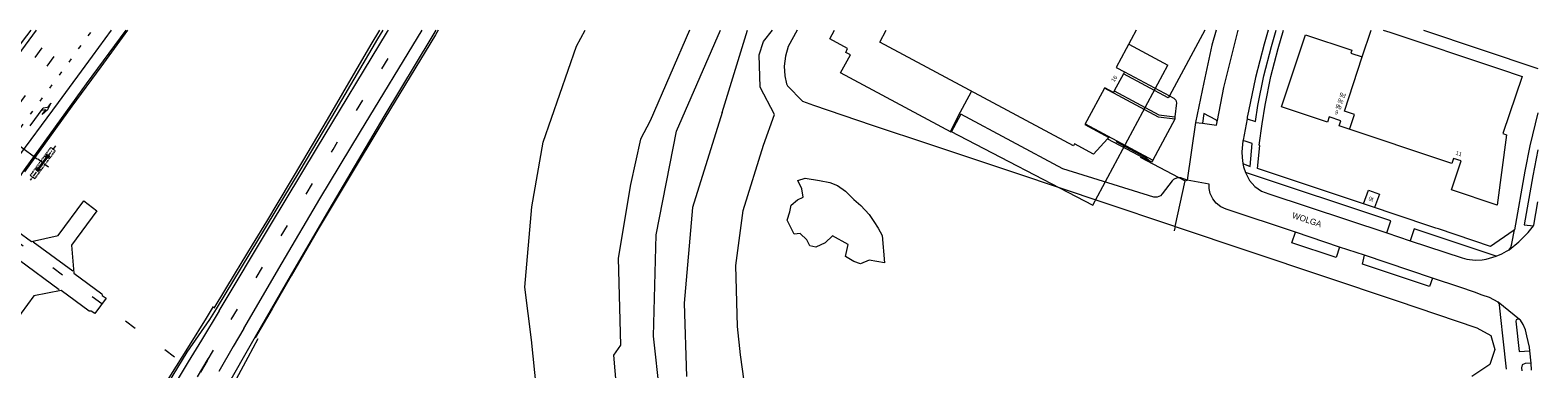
# Model space of a CAD drawing. Header units: metres. Extents: x 83575 to 86200, y 450600 to 453750.
# Tile 94 of 94: x 85829 to 86200, y 453317 to 453400. Entities that reach past the tile are written whole.
import ezdxf
from ezdxf.enums import TextEntityAlignment as Align

# ---------------------------------------------------------------- set-up
doc = ezdxf.new("R2010")
doc.units = ezdxf.units.M
for name, pattern in [('13strp', [4, 1, -3]), ('39strp', [12, 3, -9]), ('CENTER', [2, 1.25, -0.25, 0.25, -0.25]), ('DASHED2', [0.375, 0.25, -0.125])]:
    doc.linetypes.add(name, pattern=pattern)
for name, color, linetype, lineweight in [('bw-bs-portaal', 253, 'Continuous', 18), ('gr-bs-geleiderail', 253, 'geleiderail', 18), ('gw-bs-grondwerklijn', 253, 'Continuous', 18), ('kd-bs-kadastralegrens', 253, 'Continuous', 18), ('mk-bs-13streep 0.45', 253, '13strp', 18), ('mk-bs-39streep 0.15', 253, '39strp', 18), ('mk-bs-pijlre750', 253, 'Continuous', 18), ('mk-bs-streep 0.15', 253, 'Continuous', 18), ('og-bs-bebouwing', 253, 'Continuous', 18), ('og-bs-huisnummer', 253, 'Continuous', 18), ('og-bs-straatnaam', 253, 'Continuous', 25), ('vh-bs-randverharding', 253, 'Continuous', 18)]:
    doc.layers.add(name, color=color, linetype=linetype, lineweight=lineweight)
doc.styles.add('Styledgn001', font='dgn001.shx')
doc.linetypes.add('geleiderail', pattern='A,2,-1,[175,RTW.shx,S=0.5,R=0,X=0,Y=0],-1', length=4)

# ---------------------------------------------------------------- blocks, each defined once
blk = doc.blocks.new('poer SB40-flat-63')
h = blk.add_hatch()
h.set_pattern_fill('ACET-2D-ANSI31', color=252, angle=53.7937, style=0)
h.set_pattern_definition([(98.7936762, (-85832.3862, -453367.1716), (-3.137678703, -0.485383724), [])])
h.paths.add_polyline_path([(-1.29, -1.76), (1.29, 1.76), (1.01, 1.97), (-1.57, -1.55)])
at = {"layer": 'bw-bs-portaal', "linetype": 'CENTER'}
for points in [[(2.96, 4.34), (-3.24, -4.13)], [(1.23, -0.9), (-1.51, 1.11)]]:
    blk.add_lwpolyline(points, dxfattribs=at)
at = {"layer": 'bw-bs-portaal', "linetype": 'DASHED2'}
blk.add_lwpolyline([(-2.09, -3.74), (2.93, 3.12), (1.8, 3.95), (-3.22, -2.91)], close=True, dxfattribs=at)
at = {"layer": 'bw-bs-portaal', "linetype": 'Continuous'}
blk.add_lwpolyline([(1.29, 1.76), (1.01, 1.97), (-1.57, -1.55), (-1.29, -1.76)], close=True, dxfattribs=at)
at = {"layer": 'bw-bs-portaal', "linetype": 'CENTER'}
for points in [[(1.05, 1.22), (0.56, 1.57), (1.03, 2.22), (1.52, 1.86), (1.05, 1.22)], [(-1.32, -2.01), (-1.8, -1.66), (-1.33, -1.01), (-0.84, -1.36), (-1.32, -2.01)]]:
    blk.add_lwpolyline(points, close=True, dxfattribs=at)
blk = doc.blocks.new('pijlr-flat-65')
at = {"layer": 'mk-bs-pijlre750'}
for p, q in [((0, 0), (3.21, 4.4)), ((3.82, 3.96), (2.77, 3.8)), ((4.21, 3.99), (2.96, 2.79)), ((2.96, 2.79), (3.82, 3.96)), ((4.26, 4.57), (3.21, 4.4)), ((5.02, 5.62), (4.21, 3.99)), ((5.02, 5.62), (4.26, 4.57))]:
    blk.add_line(p, q, dxfattribs=at)

msp = doc.modelspace()

# ---------------------------------------------------------------- linework, layer by layer
at = {"layer": 'bw-bs-portaal', "flags": 128}
msp.add_lwpolyline([(85814.06, 453380.77), (85830.87, 453368.28)], dxfattribs=at)
at = {"layer": 'gr-bs-geleiderail', "flags": 128}
for points in [[(85853.1, 453400), (85846.5, 453390.96), (85839.39, 453381.28), (85827.73, 453365.07)], [(85874.43, 453331.51), (85879.69, 453340.22), (85883.85, 453347.08), (85887.34, 453352.84), (85896.2, 453367.69), (85902.27, 453378), (85913.04, 453396.44), (85915.16, 453400)], [(85929.51, 453400), (85928.82, 453398.87), (85922.63, 453388.58), (85916.38, 453378.3), (85906.86, 453362.45), (85900, 453350.94), (85893.31, 453339.49), (85888.64, 453331.38), (85884.51, 453324.2)], [(85874.12, 453331.97), (85872.42, 453329.09), (85868.22, 453322.35), (85856.85, 453304.18), (85850.68, 453294.05), (85843.88, 453283.73), (85838.58, 453276.28), (85834.31, 453270.58), (85828.98, 453263.86), (85824.56, 453258.57), (85818.97, 453252), (85812.64, 453245.28), (85806.76, 453239.24), (85796.99, 453229.77), (85789.37, 453222.94), (85779.19, 453214.23), (85769.82, 453206.88), (85767.1, 453204.9)], [(85885.16, 453323.98), (85882.72, 453319.4), (85876.38, 453307.65), (85871.75, 453299.7), (85867.75, 453292.73), (85864.34, 453287.02), (85860.65, 453280.01), (85857.01, 453272.85), (85854.13, 453266.87), (85851.9, 453262.06), (85849.5, 453256.12), (85847.18, 453249.78), (85845.54, 453244.6), (85843.65, 453238.1), (85842.12, 453231.74), (85841.17, 453226.97), (85840.29, 453222.57), (85839.65, 453218.68), (85838.94, 453213.48), (85838.56, 453209.38), (85838.04, 453202.85), (85837.91, 453194.8), (85837.91, 453190.37), (85838.09, 453185.42), (85838.43, 453180.21), (85838.98, 453175), (85840.08, 453166.79), (85841.1, 453160.75), (85842.12, 453155.58), (85843.47, 453150.15), (85844.94, 453144.97), (85846.51, 453139.93), (85848.07, 453135.08), (85849.68, 453130.96), (85851.18, 453127.3), (85852.69, 453123.74), (85854.39, 453120.16), (85856.8, 453115.4), (85859.44, 453110.72), (85861.38, 453107.19), (85863.59, 453103.8), (85865.68, 453100.48), (85867.65, 453097.46), (85870.22, 453093.8), (85872.9, 453090.27), (85876.74, 453085.38), (85880.81, 453080.39), (85885.31, 453075.26)]]:
    msp.add_lwpolyline(points, dxfattribs=at)
at = {"layer": 'gw-bs-grondwerklijn'}
for p, q in [((85988.15, 453375.09), (85998.92, 453400)), ((85999.4, 453379.68), (86005.57, 453400)), ((85999.4, 453379.68), (85992.03, 453356.34)), ((85983.09, 453349.56), (85988.15, 453375.09)), ((86110.8, 453351.67), (86113.21, 453362.92)), ((86113.21, 453362.92), (86113.75, 453363.01)), ((85992.03, 453356.34), (85990.04, 453332.75)), ((85982.44, 453324.6), (85983.09, 453349.56)), ((85990.04, 453332.75), (85990.57, 453314.68)), ((85984.06, 453310.51), (85982.44, 453324.6))]:
    msp.add_line(p, q, dxfattribs=at)
for points in [[(85954.15, 453299.57), (85954.21, 453300.59), (85953.68, 453311.67), (85952.45, 453323.71), (85950.83, 453336.71), (85952.51, 453356.51), (85955.36, 453372.4), (85963.56, 453396.06), (85965.67, 453400)], [(85991.33, 453400), (85981.65, 453377.62), (85979.28, 453373.11), (85976.81, 453361.98), (85973.76, 453343.84), (85974.32, 453322.42), (85972.62, 453319.95), (85973.82, 453305.5)], [(86003.15, 453326.99), (86002.72, 453341.99), (86004.54, 453355.57), (86009.49, 453371.65), (86012.21, 453379.25), (86008.7, 453385.95), (86008.49, 453393.95), (86009.53, 453397.18), (86011.73, 453400)], [(86017.79, 453400), (86015.56, 453395.96), (86014.9, 453393.59), (86014.64, 453391.15), (86014.78, 453388.7), (86015.16, 453386.8), (86015.44, 453386.3), (86019.14, 453382.52), (86021.8, 453381.52)], [(86113.75, 453363.01), (86112.16, 453363.62), (86111.24, 453363.62), (86110.4, 453363.23), (86110.04, 453362.9), (86107.62, 453359.69), (86107.18, 453359.22), (86106.4, 453358.86), (86105.53, 453358.89), (86083.13, 453365.87), (86058.1, 453379.3), (86055.73, 453374.84), (86028.5, 453389.46), (86030.9, 453393.93), (86029.74, 453394.52), (86030.21, 453395.48), (86025.81, 453397.84), (86026.97, 453400)], [(86021.8, 453381.52), (86036.25, 453376.63), (86050.63, 453371.82), (86071.76, 453364.76), (86093.01, 453357.66), (86110.1, 453351.89), (86110.8, 453351.67)], [(86038.72, 453349.39), (86039.3, 453342.66), (86035.51, 453343.34), (86033.42, 453342.45), (86031.73, 453342.99), (86029.71, 453344.25), (86030.38, 453347.24), (86026.5, 453349.34), (86024.72, 453347.59), (86022.44, 453346.58), (86020.96, 453346.88), (86020.17, 453348.36), (86018.52, 453349.95), (86017.09, 453349.78), (86015.36, 453353.2), (86016.01, 453355.26), (86016.37, 453356.87), (86017.85, 453358.18), (86019.28, 453358.88), (86018.96, 453360.92), (86017.94, 453362.98), (86019.75, 453363.52), (86023.31, 453362.99), (86025.86, 453362.47), (86027.74, 453361.72), (86029.72, 453360.35), (86031.73, 453358.29), (86033.44, 453356.83), (86035.56, 453354.62), (86036.69, 453352.84), (86037.76, 453351.2), (86038.72, 453349.39)], [(86110.8, 453351.67), (86165.39, 453333.35), (86184.99, 453326.7), (86188.46, 453324.75), (86189.44, 453321.32), (86188.2, 453317.66), (86183.77, 453314.72)], [(86005.56, 453308.17), (86004.89, 453312.07), (86004.74, 453313.54), (86003.87, 453320.01), (86003.15, 453326.99)]]:
    msp.add_lwpolyline(points, dxfattribs=at)
at = {"layer": 'kd-bs-kadastralegrens'}
for p, q in [((86171.88, 453400), (86200, 453390.53)), ((86110.67, 453378.09), (86105.29, 453367.97)), ((86103.31, 453368.71), (86096.28, 453372.45)), ((86102.21, 453368.71), (86113.21, 453362.92)), ((86104.73, 453367.53), (86103.31, 453368.71)), ((86104.67, 453367.41), (86104.73, 453367.53)), ((86110.8, 453351.67), (86110.56, 453350.54)), ((85829.92, 453347.86), (85839.67, 453340.71)), ((85836.28, 453336.07), (85826.53, 453343.25))]:
    msp.add_line(p, q, dxfattribs=at)
for points in [[(86118.05, 453400), (86109.39, 453383.8), (86109.36, 453383.81)], [(86109.39, 453383.8), (86110.26, 453383.34), (86110.44, 453383.26), (86110.94, 453382.77), (86111.1, 453382.09), (86110.72, 453378.67)]]:
    msp.add_lwpolyline(points, dxfattribs=at)
at = {"layer": 'mk-bs-13streep 0.45', "flags": 128}
msp.add_lwpolyline([(85822.07, 453369.62), (85830.3, 453380.72), (85844.47, 453400)], dxfattribs=at)
at = {"layer": 'mk-bs-39streep 0.15', "flags": 128}
for points in [[(85816.12, 453373.92), (85827.04, 453388.72), (85835.31, 453400)], [(85819.04, 453371.81), (85829.96, 453386.55), (85839.83, 453400)], [(85878.62, 453328.71), (85889.71, 453347.37), (85903.65, 453370.62), (85920.76, 453398.91), (85921.42, 453400)], [(85846.78, 453332.57), (85819.93, 453352.36)], [(85893.73, 453298.19), (85846.86, 453332.51)], [(85872.7, 453318.59), (85878.62, 453328.71)]]:
    msp.add_lwpolyline(points, dxfattribs=at)
at = {"layer": 'mk-bs-streep 0.15', "flags": 128}
for points in [[(85813.1, 453376.11), (85824.41, 453391.4), (85830.72, 453400)], [(85825.17, 453367.38), (85836.1, 453382.15), (85844.48, 453393.62), (85849.15, 453400)], [(85875.6, 453330.89), (85888.29, 453351.97), (85899.6, 453370.79), (85917.08, 453399.7), (85917.26, 453400)], [(85881.67, 453326.5), (85891.1, 453342.65), (85900.43, 453358.45), (85910.42, 453375.01), (85925.53, 453400)], [(85875.6, 453330.89), (85871.25, 453323.68), (85868, 453318.29), (85863.13, 453310.28)], [(85881.67, 453326.5), (85879.11, 453322.07), (85875.58, 453315.9)], [(85870.29, 453314.64), (85872.96, 453319.02)], [(85872.7, 453318.59), (85871.05, 453315.77)]]:
    msp.add_lwpolyline(points, dxfattribs=at)
at = {"layer": 'og-bs-bebouwing'}
for p, q in [((86099.39, 453396.55), (86109, 453391.34)), ((86090.53, 453356.87), (86109, 453391.34)), ((86098.05, 453389.21), (86095.82, 453385.06)), ((86098.33, 453389.73), (86098.05, 453389.21)), ((86057.41, 453378.77), (86060.7, 453384.9)), ((86057.41, 453378.77), (86055.51, 453375.13)), ((86055.51, 453375.13), (86090.53, 453356.87)), ((86161.04, 453359.57), (86159.85, 453356.3)), ((86159.85, 453356.3), (86157.11, 453357.23))]:
    msp.add_line(p, q, dxfattribs=at)
for points in [[(86094.18, 453373.25), (86090.73, 453369.46), (86086.02, 453371.97), (86085.76, 453371.47), (86038.12, 453397), (86039.72, 453400)], [(86101.22, 453400), (86096.31, 453390.76), (86098.33, 453389.73)], [(86161.97, 453400), (86163.61, 453399.46), (86190.58, 453390.46), (86196.13, 453388.57), (86191.36, 453374.51), (86192.3, 453374.22), (86189.99, 453356.92), (86178.78, 453360.66), (86181.14, 453367.77), (86179.26, 453368.39), (86178.84, 453367.14), (86151.12, 453376.41), (86151.54, 453377.67), (86148.71, 453378.61), (86148.3, 453377.37), (86136.94, 453381.14), (86142.85, 453398.81), (86154.21, 453395.03), (86153.99, 453394.36), (86156.82, 453393.42), (86159.04, 453400)], [(86153.66, 453375.56), (86154.88, 453379.21), (86152.41, 453380.04), (86156.82, 453393.42)], [(86098.33, 453389.73), (86109.36, 453383.81), (86109.08, 453383.3), (86098.05, 453389.21)], [(86093.38, 453385.67), (86089.08, 453377.68), (86088.66, 453376.89)], [(86095.82, 453385.06), (86095.6, 453384.65), (86093.45, 453385.81), (86093.38, 453385.67)], [(86095.82, 453385.06), (86106.81, 453379.15), (86110.72, 453378.67), (86110.67, 453378.09), (86106.66, 453378.57), (86093.38, 453385.67)], [(86088.66, 453376.89), (86088.59, 453376.76), (86094.48, 453373.59), (86094.18, 453373.25)], [(86088.66, 453376.89), (86105.29, 453367.97), (86104.99, 453367.46), (86094.26, 453373.18), (86094.18, 453373.25)], [(86157.11, 453357.23), (86158.33, 453360.57), (86161.04, 453359.57)]]:
    msp.add_lwpolyline(points, dxfattribs=at)
at = {"layer": 'vh-bs-randverharding'}
for p, q in [((86115.77, 453377.27), (86113.75, 453363.01)), ((86115.77, 453377.27), (86117.49, 453377.05)), ((86127.45, 453367.14), (86129.26, 453366.44)), ((86119.17, 453362.04), (86113.75, 453363.01)), ((86133.86, 453359.66), (86162.82, 453350.07)), ((85845.54, 453355.46), (85839.3, 453347)), ((85842.37, 453357.93), (85845.54, 453355.46)), ((86198.98, 453351.96), (86200, 453357.69)), ((86169.56, 453351.07), (86168.62, 453348.11)), ((86189.77, 453344.29), (86169.56, 453351.07)), ((86175.58, 453351.02), (86174.94, 453351.23)), ((86198.95, 453351.8), (86198.98, 453351.96)), ((86151.22, 453346.57), (86140.35, 453350.22)), ((86162.82, 453350.07), (86168.62, 453348.11)), ((86157.39, 453344.54), (86151.22, 453346.57)), ((86174.05, 453338.94), (86157.39, 453344.54)), ((85847.84, 453333.98), (85845.02, 453330.17)), ((86195.48, 453328.75), (86190.24, 453332.99)), ((86198.32, 453317.98), (86198.07, 453321)), ((86198.47, 453316.22), (86198.32, 453317.98))]:
    msp.add_line(p, q, dxfattribs=at)
for points in [[(85769.95, 453319.09), (85801.19, 453361.72), (85807.85, 453370.8), (85812.22, 453376.76), (85827.28, 453397.17), (85829.36, 453400)], [(85852.68, 453400), (85842.94, 453386.76), (85827.68, 453365.58), (85826.12, 453363.19), (85824.69, 453360.36)], [(85834.92, 453271.04), (85837.21, 453274.04), (85840.03, 453277.85), (85844.83, 453284.7), (85848.45, 453290.06), (85853.83, 453298.22), (85857.09, 453303.37), (85860.6, 453308.91), (85867.79, 453320.67), (85873.37, 453328.77), (85874.95, 453331.39), (85895.59, 453365.41), (85904.43, 453380.35), (85914.7, 453397.88), (85915.97, 453400)], [(85928.96, 453400), (85927.95, 453398.33), (85916.16, 453378.7), (85902.62, 453355.75), (85893.43, 453339.95), (85884.51, 453324.48), (85883.15, 453322.16), (85878.16, 453313.42), (85867.76, 453294.93), (85861.61, 453283.85), (85857.96, 453276.8), (85854.66, 453270.14), (85850.83, 453261.31), (85850.19, 453259.75)], [(86120.86, 453400), (86119.84, 453396.33), (86117.81, 453387.11), (86115.77, 453377.27)], [(86121.12, 453377.39), (86121.18, 453377.7), (86122.73, 453385.88), (86126.3, 453400)], [(86128.46, 453378.16), (86130.51, 453377.49), (86131.15, 453381.45), (86132.63, 453388.75), (86134.5, 453395.97), (86135.64, 453400)], [(86133.63, 453400), (86132.64, 453396.51), (86130.52, 453388.3), (86128.79, 453380), (86128.54, 453378.59), (86128.46, 453378.16)], [(86157.11, 453357.23), (86131.05, 453365.89), (86131.6, 453371.6), (86131.47, 453371.64), (86132.2, 453376.9), (86132.92, 453381.53), (86134.35, 453388.56), (86136.16, 453395.5), (86137.43, 453400)], [(86121.12, 453377.39), (86120.98, 453377.8), (86120.82, 453377.91), (86117.88, 453379.46), (86117.49, 453377.05)], [(86117.49, 453377.05), (86120.97, 453376.62), (86121.12, 453377.39)], [(86128.46, 453378.16), (86127.5, 453372.9), (86127.47, 453372.72)], [(86200, 453379.59), (86198.04, 453371.49), (86196.81, 453365.3), (86194.24, 453350.79)], [(86127.47, 453372.72), (86127.33, 453371.86), (86127.19, 453370.01), (86127.24, 453368.62), (86127.45, 453367.14)], [(86129.26, 453366.44), (86129.72, 453372.04), (86127.97, 453372.65), (86127.47, 453372.72)], [(86200, 453370.49), (86198.76, 453364.1), (86196.62, 453352.08), (86198.95, 453351.8)], [(86127.45, 453367.14), (86127.57, 453366.29), (86128.06, 453364.94)], [(86140.35, 453350.22), (86123.3, 453355.93), (86122, 453356.51), (86120.89, 453357.39), (86120.02, 453358.47), (86119.41, 453359.74), (86119.16, 453361), (86119.17, 453362.04)], [(86162.82, 453350.07), (86163.83, 453353.03), (86128.06, 453364.94)], [(86128.06, 453364.94), (86129.1, 453362.93), (86130.4, 453361.48), (86132.02, 453360.36), (86133.86, 453359.66)], [(85821.11, 453353.72), (85822.19, 453352.98), (85822.71, 453352.87), (85829.47, 453347.92), (85836.03, 453349.38), (85842.37, 453357.93)], [(86174.94, 453351.23), (86164.42, 453354.77), (86159.85, 453356.3)], [(86194.24, 453350.79), (86193.94, 453350.58), (86188.33, 453346.74), (86175.58, 453351.02)], [(86192.91, 453345.9), (86195.3, 453347.82), (86197.64, 453350.18), (86198.95, 453351.8)], [(86192.91, 453345.9), (86193.34, 453346.44), (86193.63, 453347.33), (86193.64, 453347.45), (86194.24, 453350.79)], [(86151.22, 453346.57), (86150.43, 453343.97), (86139.45, 453347.59), (86140.35, 453350.22)], [(86168.62, 453348.11), (86181.35, 453343.91), (86182.53, 453343.61), (86184.55, 453343.36), (86186.33, 453343.45), (86187.27, 453343.63)], [(85839.3, 453347), (85839.88, 453340.18), (85846.79, 453335.09), (85846.88, 453334.65), (85847.84, 453333.98)], [(86174.05, 453338.94), (86173.33, 453336.85), (86156.86, 453342.39), (86157.39, 453344.54)], [(86187.27, 453343.63), (86188.12, 453343.8), (86189.77, 453344.29)], [(86189.77, 453344.29), (86191.16, 453344.87), (86192.32, 453345.52), (86192.91, 453345.9)], [(86184.39, 453335.43), (86180.84, 453336.67), (86174.05, 453338.94)], [(85845.02, 453330.17), (85844.11, 453330.8), (85843.66, 453330.78), (85836.74, 453335.91), (85830.08, 453334.52), (85823.79, 453326.04)], [(86190.24, 453332.99), (86188.08, 453334.14), (86186.31, 453334.76), (86184.39, 453335.43)], [(86192.25, 453316.46), (86191.46, 453323.94), (86190.87, 453329.2), (86190.59, 453332.31), (86190.47, 453332.66), (86190.24, 453332.99)], [(86195.48, 453328.75), (86194.99, 453328.83), (86194.67, 453328.68), (86194.55, 453328.35), (86195.37, 453320.86), (86198.07, 453321)], [(86198.07, 453321), (86197.96, 453321.91), (86197.33, 453324.68), (86196.93, 453326.17), (86196.35, 453327.48), (86195.71, 453328.56), (86195.48, 453328.75)], [(86198.32, 453317.98), (86196.85, 453317.89), (86196.15, 453317.54), (86195.95, 453316.79), (86196.03, 453316.05)]]:
    msp.add_lwpolyline(points, dxfattribs=at)

# ---------------------------------------------------------------- block references
for name, p in [('pijlr-flat-65', (85829.17, 453376.4)), ('poer SB40-flat-63', (85832.39, 453367.17))]:
    msp.add_blockref(name, p)

# ---------------------------------------------------------------- texts
at = {"layer": 'og-bs-huisnummer', "style": 'Styledgn001'}
for s, rotation, p in [('16', 56.4994, (86096.23, 453387.74)), ('9d', 341.1352, (86151.81, 453383.5)), ('9b', 341.1352, (86150.84, 453380.66)), ('9c', 341.1352, (86151.32, 453382.08)), ('9', 341.1352, (86150.35, 453379.25)), ('11', 341.4799, (86180.41, 453369.13)), ('9t', 342.3966, (86158.82, 453357.94))]:
    msp.add_text(s, height=1, rotation=rotation, dxfattribs=at).set_placement(p, align=Align.CENTER)
at = {"layer": 'og-bs-straatnaam', "style": 'Styledgn001'}
msp.add_text('WOLGA', height=1.5, rotation=341.5409, dxfattribs=at).set_placement((86143.2, 453353.31), align=Align.MIDDLE_CENTER)

doc.saveas('drawing.dxf')
